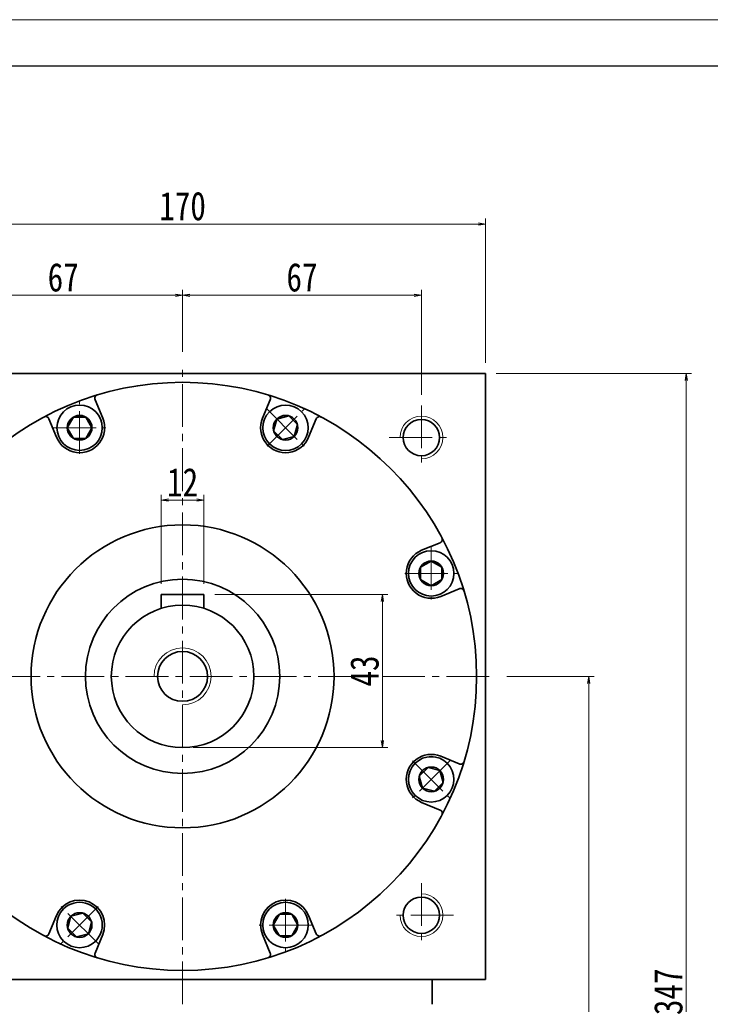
# Model space of a CAD drawing. Header units: millimetres. Extents: x -6 to 1098, y 0 to 776.
# Tile 7 of 7: x 699 to 893, y 500 to 776. Entities that reach past the tile are written whole.
import ezdxf

# ---------------------------------------------------------------- set-up
doc = ezdxf.new("R2010")
doc.units = ezdxf.units.MM
doc.set_wipeout_variables(frame=1)
doc.linetypes.add('点画线', pattern=[18, 12, -2, 2, -2])
for name, color, linetype, lineweight in [('中心线层', 1, '点画线', 18), ('图框_外框线', 7, 'Continuous', 18), ('尺寸线层', 3, 'Continuous', 18), ('粗实线层', 7, 'Continuous', 35)]:
    doc.layers.add(name, color=color, linetype=linetype, lineweight=lineweight)
doc.styles.add('宋体', font='SimSun.ttf', dxfattribs={"width": 0.8})
doc.dimstyles.new('A水平标注$0', dxfattribs={"dimtxt": 3.5, "dimasz": 2, "dimexe": 1.5, "dimexo": 3, "dimgap": 1.1, "dimtad": 1, "dimtoh": 1, "dimdec": 4, "dimdsep": 46, "dimtxsty": '宋体', "dimblk": 'OPEN', "dimcen": 3, "dimclrd": 3, "dimclre": 3, "dimclrt": 6, "dimadec": 0, "dimazin": 0, "dimtm": 1e-09, "dimtfac": 1, "dimtdec": 4, "dimtix": 1, "dimtmove": 0, "dimatfit": 3, "dimldrblk": 'OPEN', "dimfxl": 0, "dimlwd": 13, "dimlwe": 13, "dimarcsym": 0})

# ---------------------------------------------------------------- blocks, each defined once
blk = doc.blocks.new('_Open')
at = {"color": 0, "linetype": 'ByBlock', "lineweight": -2}
for p, q in [((-1, 0.17), (0, 0)), ((-1, -0.17), (0, 0)), ((0, 0), (-1, 0))]:
    blk.add_line(p, q, dxfattribs=at)
blk = doc.blocks.new('*D33')
at = {"layer": 'Defpoints', "color": 0, "transparency": 16777216}
for p in [(829.76, 718.96), (659.76, 677.06), (829.76, 677.06)]:
    blk.add_point(p, dxfattribs=at)
at = {"layer": '尺寸线层', "color": 3, "lineweight": 13, "transparency": 16777216}
for p, q in [((659.76, 680.06), (659.76, 720.46)), ((661.76, 718.96), (827.76, 718.96)), ((829.76, 680.06), (829.76, 720.46))]:
    blk.add_line(p, q, dxfattribs=at)
at = {"layer": '尺寸线层', "color": 3, "lineweight": 13, "transparency": 16777216, "xscale": 2, "yscale": 2, "zscale": 2, "rotation": 180}
blk.add_blockref('_Open', (659.76, 718.96), dxfattribs=at)
at = {"layer": '尺寸线层', "color": 3, "lineweight": 13, "transparency": 16777216, "xscale": 2, "yscale": 2, "zscale": 2}
blk.add_blockref('_Open', (829.76, 718.96), dxfattribs=at)
at = {"layer": '尺寸线层', "color": 6, "transparency": 16777216, "insert": (744.76, 723.96), "char_height": 8, "attachment_point": 5, "style": '宋体'}
blk.add_mtext('170', dxfattribs=at)
blk = doc.blocks.new('*D34')
at = {"layer": 'Defpoints', "color": 0, "transparency": 16777216}
for p in [(744.76, 698.97), (744.76, 680.06), (677.76, 668.06)]:
    blk.add_point(p, dxfattribs=at)
at = {"layer": '尺寸线层', "color": 3, "lineweight": 13, "transparency": 16777216}
for p, q in [((677.76, 671.06), (677.76, 700.47)), ((679.76, 698.97), (742.76, 698.97)), ((744.76, 683.06), (744.76, 700.47))]:
    blk.add_line(p, q, dxfattribs=at)
at = {"layer": '尺寸线层', "color": 3, "lineweight": 13, "transparency": 16777216, "xscale": 2, "yscale": 2, "zscale": 2, "rotation": 180}
blk.add_blockref('_Open', (677.76, 698.97), dxfattribs=at)
at = {"layer": '尺寸线层', "color": 3, "lineweight": 13, "transparency": 16777216, "xscale": 2, "yscale": 2, "zscale": 2}
blk.add_blockref('_Open', (744.76, 698.97), dxfattribs=at)
at = {"layer": '尺寸线层', "color": 6, "transparency": 16777216, "insert": (711.26, 703.97), "char_height": 8, "attachment_point": 5, "style": '宋体'}
blk.add_mtext('67', dxfattribs=at)
blk = doc.blocks.new('*D35')
at = {"layer": 'Defpoints', "color": 0, "transparency": 16777216}
for p in [(811.76, 698.97), (744.76, 680.06), (811.76, 668.06)]:
    blk.add_point(p, dxfattribs=at)
at = {"layer": '尺寸线层', "color": 3, "lineweight": 13, "transparency": 16777216}
for p, q in [((744.76, 683.06), (744.76, 700.47)), ((746.76, 698.97), (809.76, 698.97)), ((811.76, 671.06), (811.76, 700.47))]:
    blk.add_line(p, q, dxfattribs=at)
at = {"layer": '尺寸线层', "color": 3, "lineweight": 13, "transparency": 16777216, "xscale": 2, "yscale": 2, "zscale": 2, "rotation": 180}
blk.add_blockref('_Open', (744.76, 698.97), dxfattribs=at)
at = {"layer": '尺寸线层', "color": 3, "lineweight": 13, "transparency": 16777216, "xscale": 2, "yscale": 2, "zscale": 2}
blk.add_blockref('_Open', (811.76, 698.97), dxfattribs=at)
at = {"layer": '尺寸线层', "color": 6, "transparency": 16777216, "insert": (778.26, 703.97), "char_height": 8, "attachment_point": 5, "style": '宋体'}
blk.add_mtext('67', dxfattribs=at)
blk = doc.blocks.new('*D39')
at = {"layer": 'Defpoints', "color": 0, "transparency": 16777216}
for p in [(750.76, 615.06), (744.76, 572.06), (800.83, 572.06)]:
    blk.add_point(p, dxfattribs=at)
at = {"layer": '尺寸线层', "color": 3, "lineweight": 13, "transparency": 16777216}
for p, q in [((753.76, 615.06), (802.33, 615.06)), ((800.83, 613.06), (800.83, 574.06)), ((747.76, 572.06), (802.33, 572.06))]:
    blk.add_line(p, q, dxfattribs=at)
at = {"layer": '尺寸线层', "color": 3, "lineweight": 13, "transparency": 16777216, "xscale": 2, "yscale": 2, "zscale": 2}
for p, rotation in [((800.83, 615.06), 90), ((800.83, 572.06), 270)]:
    blk.add_blockref('_Open', p, dxfattribs=dict(at, rotation=rotation))
at = {"layer": '尺寸线层', "color": 6, "transparency": 16777216, "insert": (795.83, 593.56), "char_height": 8, "attachment_point": 5, "rotation": 90, "style": '宋体'}
blk.add_mtext('43', dxfattribs=at)
blk = doc.blocks.new('*D40')
at = {"layer": 'Defpoints', "color": 0, "transparency": 16777216}
for p in [(738.76, 641.52), (738.76, 615.06), (750.76, 615.06)]:
    blk.add_point(p, dxfattribs=at)
at = {"layer": '尺寸线层', "color": 3, "lineweight": 13, "transparency": 16777216}
for p, q in [((738.76, 618.06), (738.76, 643.02)), ((748.76, 641.52), (740.76, 641.52)), ((750.76, 618.06), (750.76, 643.02))]:
    blk.add_line(p, q, dxfattribs=at)
at = {"layer": '尺寸线层', "color": 3, "lineweight": 13, "transparency": 16777216, "xscale": 2, "yscale": 2, "zscale": 2, "rotation": 180}
blk.add_blockref('_Open', (738.76, 641.52), dxfattribs=at)
at = {"layer": '尺寸线层', "color": 3, "lineweight": 13, "transparency": 16777216, "xscale": 2, "yscale": 2, "zscale": 2}
blk.add_blockref('_Open', (750.76, 641.52), dxfattribs=at)
at = {"layer": '尺寸线层', "color": 6, "transparency": 16777216, "insert": (744.76, 646.52), "char_height": 8, "attachment_point": 5, "style": '宋体'}
blk.add_mtext('12', dxfattribs=at)
blk = doc.blocks.new('*X7')
at = {"layer": '中心线层', "linetype": '点画线', "lineweight": 18}
for p, q in [((0, -7.37), (0, 7.37)), ((-7.37, 0), (7.37, 0))]:
    blk.add_line(p, q, dxfattribs=at)
at = {"layer": '粗实线层'}
for p, q in [((-3.46, 0), (-1.73, 3)), ((-1.73, 3), (1.73, 3)), ((3.46, 0), (1.73, 3)), ((3.46, 0), (1.73, 3)), ((-3.46, 0), (-1.73, -3)), ((3.46, 0), (1.73, -3)), ((-1.73, -3), (1.73, -3))]:
    blk.add_line(p, q, dxfattribs=at)
blk.add_circle((0, 0), 3.46, dxfattribs=at)
for start, end in [(0, 180), (180, 360)]:
    blk.add_arc((0, 0), 6.37, start, end, dxfattribs=at)
blk = doc.blocks.new('*D41')
at = {"layer": 'Defpoints', "color": 0, "transparency": 16777216}
for p in [(829.76, 677.06), (886.06, 677.06), (834.26, 330.06)]:
    blk.add_point(p, dxfattribs=at)
at = {"layer": '尺寸线层', "color": 3, "lineweight": 13, "transparency": 16777216}
for p, q in [((832.76, 677.06), (887.56, 677.06)), ((886.06, 332.06), (886.06, 675.06)), ((837.26, 330.06), (887.56, 330.06))]:
    blk.add_line(p, q, dxfattribs=at)
at = {"layer": '尺寸线层', "color": 3, "lineweight": 13, "transparency": 16777216, "xscale": 2, "yscale": 2, "zscale": 2}
for p, rotation in [((886.06, 677.06), 90), ((886.06, 330.06), 270)]:
    blk.add_blockref('_Open', p, dxfattribs=dict(at, rotation=rotation))
at = {"layer": '尺寸线层', "color": 6, "transparency": 16777216, "insert": (881.06, 503.56), "char_height": 8, "attachment_point": 5, "rotation": 90, "style": '宋体'}
blk.add_mtext('347', dxfattribs=at)
blk = doc.blocks.new('*D42')
at = {"layer": 'Defpoints', "color": 0, "transparency": 16777216}
for p in [(832.76, 592.06), (834.26, 330.06), (858.69, 330.06)]:
    blk.add_point(p, dxfattribs=at)
at = {"layer": '尺寸线层', "color": 3, "lineweight": 13, "transparency": 16777216}
for p, q in [((835.76, 592.06), (860.19, 592.06)), ((858.69, 590.06), (858.69, 332.06)), ((837.26, 330.06), (860.19, 330.06))]:
    blk.add_line(p, q, dxfattribs=at)
at = {"layer": '尺寸线层', "color": 3, "lineweight": 13, "transparency": 16777216, "xscale": 2, "yscale": 2, "zscale": 2}
for p, rotation in [((858.69, 592.06), 90), ((858.69, 330.06), 270)]:
    blk.add_blockref('_Open', p, dxfattribs=dict(at, rotation=rotation))
at = {"layer": '尺寸线层', "color": 6, "transparency": 16777216, "insert": (853.69, 461.06), "char_height": 8, "attachment_point": 5, "rotation": 90, "style": '宋体'}
blk.add_mtext('262', dxfattribs=at)

msp = doc.modelspace()

# ---------------------------------------------------------------- linework, layer by layer
at = {"layer": '中心线层'}
for p, q in [((744.75691, 500.05745), (744.75691, 680.05745)), ((811.75691, 668.05745), (811.75691, 650.05745)), ((802.75691, 659.05745), (820.75691, 659.05745)), ((656.75691, 592.05745), (832.75691, 592.05745)), ((811.75691, 534.05745), (811.75691, 516.05745)), ((820.75691, 525.05745), (802.75691, 525.05745))]:
    msp.add_line(p, q, dxfattribs=at)
at = {"layer": '图框_外框线', "color": 3}
msp.add_lwpolyline([(0, 0), (1097.76949, 0), (1097.76949, 776.27985), (0, 776.27985)], close=True, dxfattribs=at)
at = {"layer": '图框_外框线', "color": 3, "lineweight": 25}
msp.add_lwpolyline([(65.34342, 13.06868), (1084.7008, 13.06868), (1084.7008, 763.21117), (65.34342, 763.21117)], close=True, dxfattribs=at)
at = {"layer": '粗实线层'}
for p, q in [((659.75691, 677.05745), (829.75691, 677.05745)), ((829.75691, 507.05745), (829.75691, 677.05745)), ((750.75691, 615.05745), (738.75691, 615.05745)), ((738.75691, 615.05745), (738.75691, 611.13623)), ((750.75691, 611.13623), (750.75691, 615.05745)), ((814.75691, 500.05745), (814.75691, 507.05745))]:
    msp.add_line(p, q, dxfattribs=at)
msp.add_lwpolyline([(829.75691, 507.05745), (659.75691, 507.05745)], dxfattribs=at)
for centre, radius in [((744.75691, 592.05745), 82.5), ((811.75691, 659.05745), 5.1), ((744.75691, 592.05745), 42.5), ((744.75691, 592.05745), 27.25), ((744.75691, 592.05745), 20), ((744.75691, 592.05745), 7), ((811.75691, 525.05745), 5.1)]:
    msp.add_circle(centre, radius, dxfattribs=at)
for centre, start, end in [((721.10987, 670.05147), 106.8667522, 202.5000219), ((768.40396, 670.05147), 337.4999781, 73.1332478), ((706.3278, 663.92854), 22.4999781, 118.1332478), ((783.18603, 663.92854), 61.8667522, 157.5000219), ((816.628, 630.48656), 292.4999781, 28.1332478), ((822.75093, 615.70449), 16.8667522, 112.5000219), ((822.75093, 568.4104), 247.4999781, 343.1332478), ((816.628, 553.62833), 331.8667522, 67.5000219), ((706.3278, 520.18636), 241.8667522, 337.5000219), ((783.18603, 520.18636), 202.4999781, 298.1332478), ((721.10987, 514.06343), 157.4999781, 253.1332478), ((768.40396, 514.06343), 286.8667522, 22.5000219)]:
    msp.add_arc(centre, 1, start, end, dxfattribs=at)
at = {"layer": '粗实线层', "lineweight": 18}
for centre, radius, start, end in [((811.75691, 659.05745), 6, 270, 180), ((744.75691, 592.05745), 8, 270, 180), ((811.75691, 525.05745), 6, 180, 90)]:
    msp.add_arc(centre, radius, start, end, dxfattribs=at)

# ---------------------------------------------------------------- dimensions: what is measured, and where the dimension line sits
at = {"layer": '尺寸线层'}
for base, p1, p2, picture, middle in [((829.75691, 718.96277), (659.75691, 677.05745), (829.75691, 677.05745), '*D33', (744.75691, 723.96277)), ((738.75691, 641.52422), (750.75691, 615.05745), (738.75691, 615.05745), '*D40', (744.75691, 646.52422))]:
    dim = msp.add_linear_dim(base=base, p1=p1, p2=p2, dimstyle='A水平标注$0', override={"dimtxt": 8, "dimgap": 1, "dimtfill": 0}, dxfattribs=at)
    dim.commit()
    dim.dimension.update_dxf_attribs({"geometry": picture, "text_midpoint": middle})
for base, p1, p2, angle, picture, middle in [((744.75691, 698.97382), (677.75691, 668.05745), (744.75691, 680.05745), 180, '*D34', (711.25691, 703.97382)), ((811.75691, 698.97382), (744.75691, 680.05745), (811.75691, 668.05745), 180, '*D35', (778.25691, 703.97382)), ((886.06099, 677.05745), (834.25691, 330.05745), (829.75691, 677.05745), 90, '*D41', (881.06099, 503.55745)), ((800.82899, 572.05745), (750.75691, 615.05745), (744.75691, 572.05745), 270, '*D39', (795.82899, 593.55745)), ((858.68616, 330.05745), (832.75691, 592.05745), (834.25691, 330.05745), 90, '*D42', (853.68616, 461.05745))]:
    dim = msp.add_linear_dim(base=base, p1=p1, p2=p2, angle=angle, dimstyle='A水平标注$0', override={"dimtxt": 8, "dimgap": 1, "dimtfill": 0}, dxfattribs=at)
    dim.commit()
    dim.dimension.update_dxf_attribs({"geometry": picture, "text_midpoint": middle})

# ---------------------------------------------------------------- next in the draw order: wipeouts: each hides what was drawn before it
for points in [[(722.22931, 661.81035), (722.22922, 661.84417), (722.22895, 661.87798), (722.2285, 661.91179), (722.22788, 661.9456), (722.22707, 661.97941), (722.22608, 662.01321), (722.22491, 662.047), (722.22357, 662.08079), (722.22204, 662.11457), (722.22033, 662.14834), (722.21845, 662.1821), (722.21638, 662.21585), (722.21414, 662.24959), (722.21172, 662.28332), (722.20911, 662.31704), (722.20633, 662.35074), (722.20337, 662.38442), (722.20023, 662.41809), (722.19691, 662.45174), (722.19342, 662.48537), (722.18974, 662.51899), (722.18589, 662.55258), (722.18186, 662.58616), (722.17765, 662.61971), (722.17326, 662.65324), (722.16869, 662.68674), (722.16395, 662.72022), (722.15902, 662.75367), (722.15392, 662.7871), (722.14864, 662.8205), (722.14864, 662.8205), (722.09418, 663.11494), (722.02594, 663.40648), (721.94405, 663.6945), (721.84871, 663.97834), (721.74013, 664.25739), (721.61854, 664.53102), (721.48422, 664.79863), (721.33747, 665.05963), (721.1786, 665.31344), (721.00797, 665.55949), (720.82595, 665.79725), (720.63296, 666.02618), (720.42941, 666.24579), (720.21577, 666.45557), (719.99249, 666.65508), (719.76007, 666.84387), (719.51903, 667.02152), (719.26991, 667.18763), (719.01325, 667.34185), (718.74962, 667.48382), (718.4796, 667.61324), (718.2038, 667.72981), (717.92282, 667.83329), (717.63728, 667.92344), (717.34782, 668.00006), (717.05508, 668.06298), (716.7597, 668.11206), (716.46234, 668.1472), (716.16366, 668.16831), (715.86431, 668.17535), (715.86431, 668.17535), (715.56497, 668.16831), (715.26628, 668.1472), (714.96892, 668.11206), (714.67355, 668.06298), (714.3808, 668.00006), (714.09134, 667.92344), (713.80581, 667.83329), (713.52483, 667.72981), (713.24902, 667.61324), (712.97901, 667.48382), (712.71538, 667.34185), (712.45872, 667.18763), (712.20959, 667.02152), (711.96856, 666.84387), (711.73614, 666.65508), (711.51286, 666.45557), (711.29921, 666.24579), (711.09566, 666.02618), (710.90267, 665.79725), (710.72066, 665.55949), (710.55003, 665.31344), (710.39116, 665.05963), (710.2444, 664.79863), (710.11008, 664.53102), (709.9885, 664.25739), (709.87991, 663.97834), (709.78457, 663.6945), (709.70269, 663.40648), (709.63444, 663.11494), (709.57998, 662.8205), (709.57998, 662.8205), (709.5747, 662.7871), (709.5696, 662.75367), (709.56468, 662.72022), (709.55994, 662.68674), (709.55537, 662.65324), (709.55098, 662.61971), (709.54677, 662.58616), (709.54274, 662.55258), (709.53888, 662.51899), (709.53521, 662.48537), (709.53171, 662.45174), (709.52839, 662.41809), (709.52525, 662.38442), (709.52229, 662.35074), (709.51951, 662.31704), (709.51691, 662.28332), (709.51449, 662.24959), (709.51224, 662.21585), (709.51018, 662.1821), (709.50829, 662.14834), (709.50659, 662.11457), (709.50506, 662.08079), (709.50371, 662.047), (709.50255, 662.01321), (709.50156, 661.97941), (709.50075, 661.9456), (709.50012, 661.91179), (709.49967, 661.87798), (709.4994, 661.84417), (709.49931, 661.81035), (709.49931, 661.81035), (709.50804, 661.47723), (709.53418, 661.14503), (709.57768, 660.81465), (709.6384, 660.48699), (709.7162, 660.16297), (709.81084, 659.84346), (709.92207, 659.52934), (710.0496, 659.22147), (710.19306, 658.9207), (710.35206, 658.62785), (710.52617, 658.34373), (710.71492, 658.0691), (710.91778, 657.80473), (711.1342, 657.55134), (711.36358, 657.30962), (711.6053, 657.08024), (711.85869, 656.86382), (712.12306, 656.66096), (712.39769, 656.47221), (712.68181, 656.2981), (712.97466, 656.1391), (713.27543, 655.99564), (713.5833, 655.86811), (713.89742, 655.75688), (714.21693, 655.66223), (714.54096, 655.58444), (714.86861, 655.52372), (715.19899, 655.48022), (715.53119, 655.45408), (715.86431, 655.44535), (715.86431, 655.44535), (716.19743, 655.45408), (716.52964, 655.48022), (716.86002, 655.52372), (717.18767, 655.58444), (717.5117, 655.66223), (717.83121, 655.75688), (718.14532, 655.86811), (718.45319, 655.99564), (718.75396, 656.1391), (719.04681, 656.2981), (719.33094, 656.47221), (719.60557, 656.66096), (719.86994, 656.86382), (720.12333, 657.08024), (720.36505, 657.30962), (720.59443, 657.55134), (720.81085, 657.80473), (721.01371, 658.0691), (721.20245, 658.34373), (721.37656, 658.62785), (721.53557, 658.9207), (721.67903, 659.22147), (721.80655, 659.52934), (721.91779, 659.84346), (722.01243, 660.16297), (722.09022, 660.48699), (722.15095, 660.81465), (722.19444, 661.14503), (722.22059, 661.47723)], [(778.15025, 657.30962), (778.17409, 657.33359), (778.19781, 657.35769), (778.2214, 657.38192), (778.24486, 657.40627), (778.2682, 657.43074), (778.2914, 657.45534), (778.31447, 657.48007), (778.33741, 657.50491), (778.36022, 657.52987), (778.38289, 657.55496), (778.40543, 657.58017), (778.42784, 657.60549), (778.45011, 657.63094), (778.47224, 657.6565), (778.49424, 657.68218), (778.5161, 657.70798), (778.53783, 657.73389), (778.55942, 657.75992), (778.58087, 657.78606), (778.60218, 657.81231), (778.62335, 657.83868), (778.64438, 657.86516), (778.66526, 657.89175), (778.68601, 657.91845), (778.70662, 657.94526), (778.72708, 657.97218), (778.7474, 657.99921), (778.76757, 658.02635), (778.7876, 658.05359), (778.80749, 658.08094), (778.80749, 658.08094), (778.97718, 658.32765), (779.13507, 658.58206), (779.28083, 658.84362), (779.41412, 659.11174), (779.53466, 659.38584), (779.64217, 659.6653), (779.73642, 659.94951), (779.8172, 660.23783), (779.88433, 660.52964), (779.93767, 660.82428), (779.97708, 661.1211), (780.0025, 661.41945), (780.01385, 661.71866), (780.01112, 662.01808), (779.99431, 662.31704), (779.96346, 662.61487), (779.91864, 662.91093), (779.85994, 663.20454), (779.7875, 663.49508), (779.70148, 663.78188), (779.60206, 664.06432), (779.48947, 664.34178), (779.36395, 664.61363), (779.22579, 664.87928), (779.07529, 665.13813), (778.91278, 665.38963), (778.73863, 665.6332), (778.55321, 665.86831), (778.35694, 666.09444), (778.15025, 666.31109), (778.15025, 666.31109), (777.9336, 666.51778), (777.70747, 666.71405), (777.47236, 666.89947), (777.22878, 667.07362), (776.97729, 667.23613), (776.71844, 667.38663), (776.45279, 667.5248), (776.18094, 667.65031), (775.90348, 667.7629), (775.62104, 667.86232), (775.33424, 667.94834), (775.0437, 668.02078), (774.75008, 668.07948), (774.45403, 668.1243), (774.15619, 668.15515), (773.85724, 668.17196), (773.55782, 668.17469), (773.25861, 668.16334), (772.96026, 668.13792), (772.66344, 668.09851), (772.3688, 668.04517), (772.07699, 667.97804), (771.78867, 667.89726), (771.50446, 667.80301), (771.225, 667.6955), (770.9509, 667.57496), (770.68278, 667.44167), (770.42122, 667.29591), (770.16681, 667.13802), (769.9201, 666.96833), (769.9201, 666.96833), (769.89275, 666.94844), (769.86551, 666.92841), (769.83837, 666.90824), (769.81134, 666.88792), (769.78442, 666.86746), (769.75761, 666.84685), (769.73091, 666.82611), (769.70432, 666.80522), (769.67784, 666.78419), (769.65147, 666.76302), (769.62522, 666.74171), (769.59907, 666.72026), (769.57305, 666.69867), (769.54713, 666.67695), (769.52134, 666.65508), (769.49566, 666.63308), (769.4701, 666.61095), (769.44465, 666.58868), (769.41933, 666.56627), (769.39412, 666.54373), (769.36903, 666.52106), (769.34407, 666.49825), (769.31922, 666.47531), (769.2945, 666.45224), (769.2699, 666.42904), (769.24543, 666.40571), (769.22108, 666.38224), (769.19685, 666.35865), (769.17275, 666.33493), (769.14878, 666.31109), (769.14878, 666.31109), (768.91939, 666.06937), (768.70298, 665.81598), (768.50012, 665.55161), (768.31137, 665.27698), (768.13726, 664.99285), (767.97825, 664.7), (767.83479, 664.39923), (767.70727, 664.09136), (767.59604, 663.77725), (767.50139, 663.45774), (767.4236, 663.13371), (767.36287, 662.80606), (767.31938, 662.47568), (767.29323, 662.14347), (767.28451, 661.81035), (767.29323, 661.47723), (767.31938, 661.14503), (767.36287, 660.81465), (767.4236, 660.48699), (767.50139, 660.16297), (767.59604, 659.84346), (767.70727, 659.52934), (767.83479, 659.22147), (767.97825, 658.9207), (768.13726, 658.62785), (768.31137, 658.34373), (768.50012, 658.0691), (768.70298, 657.80473), (768.91939, 657.55134), (769.14878, 657.30962), (769.14878, 657.30962), (769.39049, 657.08024), (769.64389, 656.86382), (769.90826, 656.66096), (770.18288, 656.47221), (770.46701, 656.2981), (770.75986, 656.1391), (771.06063, 655.99564), (771.3685, 655.86811), (771.68262, 655.75688), (772.00213, 655.66223), (772.32615, 655.58444), (772.65381, 655.52372), (772.98419, 655.48022), (773.31639, 655.45408), (773.64951, 655.44535), (773.98263, 655.45408), (774.31483, 655.48022), (774.64522, 655.52372), (774.97287, 655.58444), (775.29689, 655.66223), (775.6164, 655.75688), (775.93052, 655.86811), (776.23839, 655.99564), (776.53916, 656.1391), (776.83201, 656.2981), (777.11614, 656.47221), (777.39076, 656.66096), (777.65514, 656.86382), (777.90853, 657.08024)], [(814.50982, 614.58505), (814.54363, 614.58514), (814.57744, 614.58541), (814.61126, 614.58586), (814.64507, 614.58648), (814.67887, 614.58729), (814.71267, 614.58828), (814.74646, 614.58945), (814.78025, 614.59079), (814.81403, 614.59232), (814.8478, 614.59403), (814.88157, 614.59591), (814.91532, 614.59798), (814.94906, 614.60022), (814.98279, 614.60264), (815.0165, 614.60525), (815.0502, 614.60803), (815.08388, 614.61099), (815.11755, 614.61413), (815.1512, 614.61745), (815.18484, 614.62094), (815.21845, 614.62462), (815.25205, 614.62847), (815.28562, 614.6325), (815.31917, 614.63671), (815.3527, 614.6411), (815.3862, 614.64567), (815.41968, 614.65041), (815.45314, 614.65534), (815.48657, 614.66044), (815.51997, 614.66572), (815.51997, 614.66572), (815.8144, 614.72018), (816.10595, 614.78842), (816.39396, 614.87031), (816.67781, 614.96565), (816.95685, 615.07423), (817.23049, 615.19582), (817.4981, 615.33014), (817.75909, 615.47689), (818.0129, 615.63576), (818.25895, 615.80639), (818.49671, 615.98841), (818.72565, 616.1814), (818.94525, 616.38495), (819.15504, 616.59859), (819.35455, 616.82187), (819.54333, 617.05429), (819.72098, 617.29533), (819.8871, 617.54445), (820.04131, 617.80111), (820.18329, 618.06474), (820.3127, 618.33476), (820.42928, 618.61056), (820.53275, 618.89154), (820.6229, 619.17708), (820.69952, 619.46654), (820.76244, 619.75928), (820.81152, 620.05466), (820.84666, 620.35202), (820.86777, 620.6507), (820.87482, 620.95005), (820.87482, 620.95005), (820.86777, 621.24939), (820.84666, 621.54808), (820.81152, 621.84544), (820.76244, 622.14081), (820.69952, 622.43356), (820.6229, 622.72302), (820.53275, 623.00855), (820.42928, 623.28953), (820.3127, 623.56534), (820.18329, 623.83535), (820.04131, 624.09898), (819.8871, 624.35564), (819.72098, 624.60477), (819.54333, 624.8458), (819.35455, 625.07822), (819.15504, 625.3015), (818.94525, 625.51515), (818.72565, 625.7187), (818.49671, 625.91169), (818.25895, 626.0937), (818.0129, 626.26433), (817.75909, 626.4232), (817.4981, 626.56996), (817.23049, 626.70428), (816.95685, 626.82586), (816.67781, 626.93445), (816.39396, 627.02979), (816.10595, 627.11167), (815.8144, 627.17992), (815.51997, 627.23438), (815.51997, 627.23438), (815.48657, 627.23966), (815.45314, 627.24476), (815.41968, 627.24968), (815.3862, 627.25442), (815.3527, 627.25899), (815.31917, 627.26338), (815.28562, 627.26759), (815.25205, 627.27162), (815.21845, 627.27548), (815.18484, 627.27915), (815.1512, 627.28265), (815.11755, 627.28597), (815.08388, 627.28911), (815.0502, 627.29207), (815.0165, 627.29485), (814.98279, 627.29745), (814.94906, 627.29987), (814.91532, 627.30212), (814.88157, 627.30418), (814.8478, 627.30607), (814.81403, 627.30777), (814.78025, 627.3093), (814.74646, 627.31065), (814.71267, 627.31181), (814.67887, 627.3128), (814.64507, 627.31361), (814.61126, 627.31424), (814.57744, 627.31469), (814.54363, 627.31496), (814.50982, 627.31505), (814.50982, 627.31505), (814.1767, 627.30632), (813.84449, 627.28018), (813.51411, 627.23668), (813.18646, 627.17596), (812.86243, 627.09817), (812.54292, 627.00352), (812.2288, 626.89229), (811.92094, 626.76476), (811.62017, 626.6213), (811.32732, 626.4623), (811.04319, 626.28819), (810.76856, 626.09944), (810.50419, 625.89658), (810.2508, 625.68016), (810.00908, 625.45078), (809.7797, 625.20906), (809.56328, 624.95567), (809.36042, 624.6913), (809.17168, 624.41667), (808.99757, 624.13255), (808.83856, 623.8397), (808.6951, 623.53893), (808.56758, 623.23106), (808.45634, 622.91694), (808.3617, 622.59743), (808.28391, 622.27341), (808.22318, 621.94575), (808.17968, 621.61537), (808.15354, 621.28317), (808.14482, 620.95005), (808.14482, 620.95005), (808.15354, 620.61693), (808.17968, 620.28472), (808.22318, 619.95434), (808.28391, 619.62669), (808.3617, 619.30266), (808.45634, 618.98315), (808.56758, 618.66904), (808.6951, 618.36117), (808.83856, 618.0604), (808.99757, 617.76755), (809.17168, 617.48342), (809.36042, 617.20879), (809.56328, 616.94442), (809.7797, 616.69103), (810.00908, 616.44931), (810.2508, 616.21993), (810.50419, 616.00351), (810.76856, 615.80065), (811.04319, 615.61191), (811.32732, 615.4378), (811.62017, 615.27879), (811.92094, 615.13533), (812.2288, 615.00781), (812.54292, 614.89657), (812.86243, 614.80193), (813.18646, 614.72414), (813.51411, 614.66341), (813.84449, 614.61992), (814.1767, 614.59377)], [(810.00908, 558.66411), (810.03306, 558.64027), (810.05716, 558.61655), (810.08138, 558.59296), (810.10573, 558.5695), (810.13021, 558.54616), (810.15481, 558.52296), (810.17953, 558.49989), (810.20437, 558.47695), (810.22934, 558.45414), (810.25443, 558.43147), (810.27963, 558.40893), (810.30496, 558.38652), (810.3304, 558.36425), (810.35596, 558.34212), (810.38164, 558.32012), (810.40744, 558.29826), (810.43335, 558.27653), (810.45938, 558.25494), (810.48552, 558.23349), (810.51178, 558.21218), (810.53814, 558.19101), (810.56462, 558.16998), (810.59121, 558.1491), (810.61792, 558.12835), (810.64473, 558.10774), (810.67165, 558.08728), (810.69868, 558.06696), (810.72581, 558.04679), (810.75306, 558.02676), (810.78041, 558.00687), (810.78041, 558.00687), (811.02711, 557.83719), (811.28153, 557.67929), (811.54308, 557.53353), (811.81121, 557.40024), (812.0853, 557.2797), (812.36476, 557.17219), (812.64897, 557.07794), (812.9373, 556.99716), (813.2291, 556.93003), (813.52374, 556.87669), (813.82057, 556.83728), (814.11891, 556.81186), (814.41813, 556.80051), (814.71754, 556.80324), (815.0165, 556.82005), (815.31433, 556.8509), (815.61039, 556.89572), (815.90401, 556.95442), (816.19454, 557.02686), (816.48135, 557.11288), (816.76379, 557.2123), (817.04124, 557.32489), (817.31309, 557.45041), (817.57874, 557.58857), (817.8376, 557.73907), (818.08909, 557.90158), (818.33266, 558.07573), (818.56777, 558.26115), (818.7939, 558.45743), (819.01055, 558.66411), (819.01055, 558.66411), (819.21724, 558.88076), (819.41351, 559.10689), (819.59893, 559.342), (819.77309, 559.58558), (819.9356, 559.83707), (820.0861, 560.09592), (820.22426, 560.36157), (820.34977, 560.63342), (820.46237, 560.91088), (820.56178, 561.19332), (820.64781, 561.48012), (820.72025, 561.77066), (820.77894, 562.06428), (820.82377, 562.36033), (820.85462, 562.65817), (820.87143, 562.95712), (820.87416, 563.25654), (820.8628, 563.55575), (820.83739, 563.8541), (820.79797, 564.15092), (820.74464, 564.44556), (820.67751, 564.73737), (820.59673, 565.02569), (820.50248, 565.3099), (820.39496, 565.58936), (820.27443, 565.86346), (820.14113, 566.13158), (819.99538, 566.39314), (819.83748, 566.64755), (819.66779, 566.89426), (819.66779, 566.89426), (819.64791, 566.92161), (819.62788, 566.94885), (819.6077, 566.97599), (819.58738, 567.00302), (819.56692, 567.02994), (819.54632, 567.05675), (819.52557, 567.08345), (819.50468, 567.11004), (819.48365, 567.13652), (819.46248, 567.16289), (819.44117, 567.18915), (819.41972, 567.21529), (819.39814, 567.24131), (819.37641, 567.26723), (819.35455, 567.29302), (819.33255, 567.3187), (819.31041, 567.34426), (819.28814, 567.36971), (819.26574, 567.39503), (819.24319, 567.42024), (819.22052, 567.44533), (819.19771, 567.47029), (819.17478, 567.49514), (819.1517, 567.51986), (819.1285, 567.54446), (819.10517, 567.56893), (819.08171, 567.59328), (819.05812, 567.61751), (819.0344, 567.64161), (819.01055, 567.66558), (819.01055, 567.66558), (818.76883, 567.89497), (818.51544, 568.11138), (818.25107, 568.31424), (817.97644, 568.50299), (817.69232, 568.6771), (817.39947, 568.83611), (817.0987, 568.97957), (816.79083, 569.10709), (816.47671, 569.21832), (816.1572, 569.31297), (815.83317, 569.39076), (815.50552, 569.45149), (815.17514, 569.49498), (814.84294, 569.52113), (814.50982, 569.52985), (814.1767, 569.52113), (813.84449, 569.49498), (813.51411, 569.45149), (813.18646, 569.39076), (812.86243, 569.31297), (812.54292, 569.21832), (812.2288, 569.10709), (811.92094, 568.97957), (811.62017, 568.83611), (811.32732, 568.6771), (811.04319, 568.50299), (810.76856, 568.31424), (810.50419, 568.11138), (810.2508, 567.89497), (810.00908, 567.66558), (810.00908, 567.66558), (809.7797, 567.42387), (809.56328, 567.17047), (809.36042, 566.9061), (809.17168, 566.63148), (808.99757, 566.34735), (808.83856, 566.0545), (808.6951, 565.75373), (808.56758, 565.44586), (808.45634, 565.13174), (808.3617, 564.81223), (808.28391, 564.48821), (808.22318, 564.16055), (808.17968, 563.83017), (808.15354, 563.49797), (808.14482, 563.16485), (808.15354, 562.83173), (808.17968, 562.49953), (808.22318, 562.16914), (808.28391, 561.84149), (808.3617, 561.51747), (808.45634, 561.19796), (808.56758, 560.88384), (808.6951, 560.57597), (808.83856, 560.2752), (808.99757, 559.98235), (809.17168, 559.69822), (809.36042, 559.4236), (809.56328, 559.15922), (809.7797, 558.90583)], [(711.36358, 526.80528), (711.33973, 526.7813), (711.31601, 526.7572), (711.29242, 526.73298), (711.26896, 526.70863), (711.24563, 526.68415), (711.22243, 526.65955), (711.19935, 526.63483), (711.17642, 526.60999), (711.15361, 526.58502), (711.13093, 526.55993), (711.10839, 526.53473), (711.08599, 526.5094), (711.06372, 526.48396), (711.04158, 526.4584), (711.01958, 526.43272), (710.99772, 526.40692), (710.97599, 526.38101), (710.95441, 526.35498), (710.93296, 526.32884), (710.91165, 526.30258), (710.89048, 526.27622), (710.86945, 526.24974), (710.84856, 526.22315), (710.82781, 526.19644), (710.80721, 526.16963), (710.78675, 526.14271), (710.76643, 526.11568), (710.74625, 526.08855), (710.72622, 526.0613), (710.70634, 526.03395), (710.70634, 526.03395), (710.53665, 525.78725), (710.37875, 525.53283), (710.233, 525.27128), (710.0997, 525.00315), (709.97917, 524.72906), (709.87165, 524.4496), (709.7774, 524.16539), (709.69662, 523.87706), (709.62949, 523.58526), (709.57616, 523.29062), (709.53674, 522.99379), (709.51133, 522.69545), (709.49997, 522.39623), (709.5027, 522.09682), (709.51951, 521.79786), (709.55036, 521.50003), (709.59518, 521.20397), (709.65388, 520.91035), (709.72632, 520.61982), (709.81235, 520.33301), (709.91176, 520.05057), (710.02435, 519.77312), (710.14987, 519.50127), (710.28803, 519.23562), (710.43853, 518.97676), (710.60104, 518.72527), (710.7752, 518.4817), (710.96062, 518.24659), (711.15689, 518.02046), (711.36358, 517.80381), (711.36358, 517.80381), (711.58023, 517.59712), (711.80636, 517.40085), (712.04147, 517.21543), (712.28504, 517.04127), (712.53653, 516.87876), (712.79539, 516.72826), (713.06104, 516.5901), (713.33289, 516.46459), (713.61034, 516.35199), (713.89278, 516.25258), (714.17959, 516.16655), (714.47012, 516.09411), (714.76374, 516.03542), (715.0598, 515.99059), (715.35763, 515.95974), (715.65659, 515.94293), (715.956, 515.9402), (716.25522, 515.95156), (716.55356, 515.97697), (716.85039, 516.01639), (717.14503, 516.06972), (717.43683, 516.13685), (717.72516, 516.21763), (718.00937, 516.31188), (718.28883, 516.4194), (718.56292, 516.53993), (718.83105, 516.67323), (719.0926, 516.81898), (719.34702, 516.97688), (719.59372, 517.14657), (719.59372, 517.14657), (719.62107, 517.16645), (719.64832, 517.18648), (719.67545, 517.20666), (719.70248, 517.22698), (719.7294, 517.24744), (719.75621, 517.26804), (719.78292, 517.28879), (719.80951, 517.30968), (719.83599, 517.33071), (719.86235, 517.35188), (719.88861, 517.37319), (719.91475, 517.39464), (719.94078, 517.41622), (719.96669, 517.43795), (719.99249, 517.45981), (720.01817, 517.48181), (720.04373, 517.50395), (720.06917, 517.52622), (720.0945, 517.54863), (720.1197, 517.57117), (720.14479, 517.59384), (720.16976, 517.61665), (720.1946, 517.63959), (720.21932, 517.66266), (720.24392, 517.68586), (720.2684, 517.70919), (720.29275, 517.73265), (720.31697, 517.75624), (720.34107, 517.77996), (720.36505, 517.80381), (720.36505, 517.80381), (720.59443, 518.04553), (720.81085, 518.29892), (721.01371, 518.56329), (721.20245, 518.83792), (721.37656, 519.12204), (721.53557, 519.41489), (721.67903, 519.71566), (721.80655, 520.02353), (721.91779, 520.33765), (722.01243, 520.65716), (722.09022, 520.98119), (722.15095, 521.30884), (722.19444, 521.63922), (722.22059, 521.97142), (722.22931, 522.30454), (722.22059, 522.63766), (722.19444, 522.96987), (722.15095, 523.30025), (722.09022, 523.6279), (722.01243, 523.95193), (721.91779, 524.27144), (721.80655, 524.58556), (721.67903, 524.89342), (721.53557, 525.19419), (721.37656, 525.48704), (721.20245, 525.77117), (721.01371, 526.0458), (720.81085, 526.31017), (720.59443, 526.56356), (720.36505, 526.80528), (720.36505, 526.80528), (720.12333, 527.03466), (719.86994, 527.25108), (719.60557, 527.45394), (719.33094, 527.64268), (719.04681, 527.8168), (718.75396, 527.9758), (718.45319, 528.11926), (718.14532, 528.24678), (717.83121, 528.35802), (717.5117, 528.45266), (717.18767, 528.53045), (716.86002, 528.59118), (716.52964, 528.63468), (716.19743, 528.66082), (715.86431, 528.66954), (715.53119, 528.66082), (715.19899, 528.63468), (714.86861, 528.59118), (714.54096, 528.53045), (714.21693, 528.45266), (713.89742, 528.35802), (713.5833, 528.24678), (713.27543, 528.11926), (712.97466, 527.9758), (712.68181, 527.8168), (712.39769, 527.64268), (712.12306, 527.45394), (711.85869, 527.25108), (711.6053, 527.03466)], [(767.28451, 522.30454), (767.2846, 522.27073), (767.28487, 522.23692), (767.28532, 522.2031), (767.28595, 522.16929), (767.28676, 522.13549), (767.28774, 522.10169), (767.28891, 522.0679), (767.29026, 522.03411), (767.29179, 522.00033), (767.29349, 521.96656), (767.29538, 521.93279), (767.29744, 521.89904), (767.29969, 521.8653), (767.30211, 521.83157), (767.30471, 521.79786), (767.30749, 521.76416), (767.31045, 521.73048), (767.31359, 521.69681), (767.31691, 521.66316), (767.32041, 521.62952), (767.32408, 521.59591), (767.32794, 521.56231), (767.33197, 521.52874), (767.33618, 521.49519), (767.34057, 521.46166), (767.34513, 521.42816), (767.34988, 521.39468), (767.3548, 521.36122), (767.3599, 521.32779), (767.36518, 521.29439), (767.36518, 521.29439), (767.41964, 520.99996), (767.48789, 520.70841), (767.56977, 520.4204), (767.66511, 520.13655), (767.77369, 519.85751), (767.89528, 519.58387), (768.0296, 519.31626), (768.17636, 519.05527), (768.33523, 518.80146), (768.50586, 518.55541), (768.68787, 518.31765), (768.88086, 518.08871), (769.08441, 517.86911), (769.29806, 517.65932), (769.52134, 517.45981), (769.75375, 517.27103), (769.99479, 517.09338), (770.24392, 516.92726), (770.50058, 516.77305), (770.76421, 516.63107), (771.03422, 516.50166), (771.31003, 516.38508), (771.59101, 516.28161), (771.87654, 516.19146), (772.166, 516.11484), (772.45875, 516.05192), (772.75412, 516.00284), (773.05148, 515.9677), (773.35017, 515.94659), (773.64951, 515.93954), (773.64951, 515.93954), (773.94886, 515.94659), (774.24754, 515.9677), (774.5449, 516.00284), (774.84028, 516.05192), (775.13302, 516.11484), (775.42248, 516.19146), (775.70802, 516.28161), (775.989, 516.38508), (776.2648, 516.50166), (776.53482, 516.63107), (776.79845, 516.77305), (777.05511, 516.92726), (777.30423, 517.09338), (777.54527, 517.27103), (777.77768, 517.45981), (778.00096, 517.65932), (778.21461, 517.86911), (778.41816, 518.08871), (778.61115, 518.31765), (778.79317, 518.55541), (778.9638, 518.80146), (779.12267, 519.05527), (779.26942, 519.31626), (779.40374, 519.58387), (779.52533, 519.85751), (779.63391, 520.13655), (779.72925, 520.4204), (779.81113, 520.70841), (779.87938, 520.99996), (779.93384, 521.29439), (779.93384, 521.29439), (779.93912, 521.32779), (779.94422, 521.36122), (779.94914, 521.39468), (779.95389, 521.42816), (779.95846, 521.46166), (779.96284, 521.49519), (779.96705, 521.52874), (779.97109, 521.56231), (779.97494, 521.59591), (779.97862, 521.62952), (779.98211, 521.66316), (779.98543, 521.69681), (779.98857, 521.73048), (779.99153, 521.76416), (779.99431, 521.79786), (779.99691, 521.83157), (779.99934, 521.8653), (780.00158, 521.89904), (780.00365, 521.93279), (780.00553, 521.96656), (780.00724, 522.00033), (780.00876, 522.03411), (780.01011, 522.0679), (780.01128, 522.10169), (780.01227, 522.13549), (780.01307, 522.16929), (780.0137, 522.2031), (780.01415, 522.23692), (780.01442, 522.27073), (780.01451, 522.30454), (780.01451, 522.30454), (780.00579, 522.63766), (779.97964, 522.96987), (779.93615, 523.30025), (779.87542, 523.6279), (779.79763, 523.95193), (779.70299, 524.27144), (779.59175, 524.58556), (779.46423, 524.89342), (779.32077, 525.19419), (779.16176, 525.48704), (778.98765, 525.77117), (778.7989, 526.0458), (778.59605, 526.31017), (778.37963, 526.56356), (778.15025, 526.80528), (777.90853, 527.03466), (777.65514, 527.25108), (777.39076, 527.45394), (777.11614, 527.64268), (776.83201, 527.8168), (776.53916, 527.9758), (776.23839, 528.11926), (775.93052, 528.24678), (775.6164, 528.35802), (775.29689, 528.45266), (774.97287, 528.53045), (774.64522, 528.59118), (774.31483, 528.63468), (773.98263, 528.66082), (773.64951, 528.66954), (773.64951, 528.66954), (773.31639, 528.66082), (772.98419, 528.63468), (772.65381, 528.59118), (772.32615, 528.53045), (772.00213, 528.45266), (771.68262, 528.35802), (771.3685, 528.24678), (771.06063, 528.11926), (770.75986, 527.9758), (770.46701, 527.8168), (770.18288, 527.64268), (769.90826, 527.45394), (769.64389, 527.25108), (769.39049, 527.03466), (769.14878, 526.80528), (768.91939, 526.56356), (768.70298, 526.31017), (768.50012, 526.0458), (768.31137, 525.77117), (768.13726, 525.48704), (767.97825, 525.19419), (767.83479, 524.89342), (767.70727, 524.58556), (767.59604, 524.27144), (767.50139, 523.95193), (767.4236, 523.6279), (767.36287, 523.30025), (767.31938, 522.96987), (767.29323, 522.63766)]]:
    msp.add_wipeout(points).dxf.layer = '粗实线层'

# ---------------------------------------------------------------- next in the draw order: linework, layer by layer
at = {"layer": '粗实线层'}
for p, q in [((722.33147, 664.48914), (720.18599, 669.66879)), ((767.18235, 664.48914), (769.32784, 669.66879)), ((709.39716, 659.13157), (707.25168, 664.31122)), ((780.11667, 659.13157), (782.26215, 664.31122)), ((811.83103, 627.4172), (817.01068, 629.56268)), ((817.1886, 614.48289), (822.36825, 616.62837)), ((817.1886, 569.63201), (822.36825, 567.48652)), ((811.83103, 556.69769), (817.01068, 554.55221)), ((709.39716, 524.98333), (707.25168, 519.80368)), ((780.11667, 524.98333), (782.26215, 519.80368)), ((722.33147, 519.62576), (720.18599, 514.44611)), ((767.18235, 519.62576), (769.32784, 514.44611))]:
    msp.add_line(p, q, dxfattribs=at)
for centre, start, end in [((715.86431, 661.81035), 202.5, 22.5), ((773.64951, 661.81035), 157.5, 337.5), ((814.50982, 620.95005), 112.5, 292.5), ((814.50982, 563.16485), 67.5, 247.5), ((715.86431, 522.30454), 337.5, 157.5), ((773.64951, 522.30454), 22.5, 202.5)]:
    msp.add_arc(centre, 7, start, end, dxfattribs=at)

# ---------------------------------------------------------------- next in the draw order: block references
for p, rotation in [((773.64951, 661.81035), 315.0000000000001), ((814.50982, 620.95005), 270), ((814.50982, 563.16485), 225.0000000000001), ((715.86431, 522.30454), 135.0000000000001), ((773.64951, 522.30454), 180)]:
    msp.add_blockref('*X7', p, dxfattribs=dict(at, rotation=rotation))
msp.add_blockref('*X7', (715.86431, 661.81035), dxfattribs=at)

doc.saveas('drawing.dxf')
